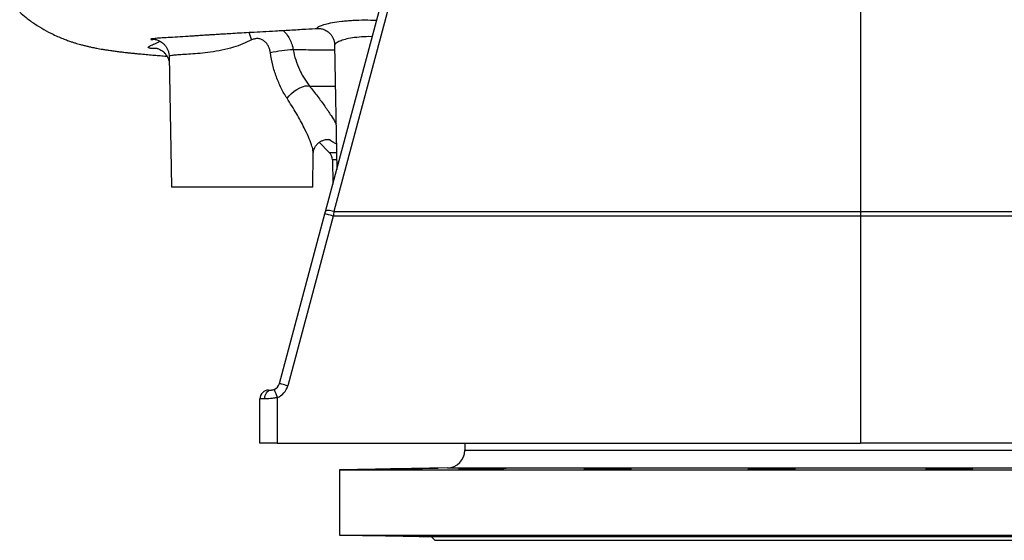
# Model space of a CAD drawing. Header units: millimetres. Extents: x 2741 to 5178, y 1263 to 6912.
# Tile 1 of 11: x 2844 to 3960, y 1263 to 1852. Entities that reach past the tile are written whole.
import ezdxf

# ---------------------------------------------------------------- set-up
doc = ezdxf.new("R2010")
doc.units = ezdxf.units.MM
doc.header["$LTSCALE"] = 2

msp = doc.modelspace()

# ---------------------------------------------------------------- linework, layer by layer
at = {"color": 7, "linetype": 'Continuous', "lineweight": 25}
for p, q in [((3190.8, 1635.2), (3403.9, 2430.6)), ((3796.6, 2145.7), (3796.6, 1635.3)), ((3182.6, 1842.6), (3182.5, 1842.6)), ((3201.1, 1823.8), (3203.6, 1682.8)), ((3201.3, 1823.8), (3201.3, 1823.8)), ((3013.7, 1811), (3016.3, 1662.7)), ((3183.8, 1713.5), (3195.1, 1702.1)), ((3176.3, 1662.7), (3176.9, 1701.2)), ((3176.9, 1701.2), (3176.9, 1701.2)), ((3198.6, 1693.9), (3199.1, 1666.1)), ((3176.3, 1662.7), (3016.3, 1662.7)), ((3138.6, 1440.3), (3190.1, 1632.6)), ((3199.6, 1630), (3148.1, 1437.7)), ((3796.6, 1630), (3199.6, 1630)), ((4393.5, 1630), (3796.6, 1630)), ((3796.6, 1630), (3796.6, 1372.7)), ((3126.4, 1432.9), (3129.1, 1432.9)), ((3116.6, 1372.7), (3116.6, 1422.9)), ((3122, 1422.9), (3116.6, 1422.9)), ((3136.2, 1424.4), (3136.2, 1372.7)), ((3136.2, 1372.7), (3116.6, 1372.7)), ((3136.2, 1372.7), (3796.6, 1372.7)), ((3348.6, 1372.7), (3348.6, 1364.8)), ((4456.9, 1372.7), (3796.6, 1372.7)), ((3328.9, 1344.8), (3206.6, 1342.7)), ((3206.6, 1342.7), (3206.6, 1268.7)), ((3206.6, 1342.7), (3796.6, 1342.7)), ((3796.6, 1342.7), (4386.6, 1342.7)), ((3206.6, 1268.7), (3310.4, 1266.9)), ((3206.6, 1268.7), (3796.6, 1268.7)), ((3310.4, 1266.9), (3314.6, 1262.7)), ((3310.4, 1266.9), (3796.6, 1266.9)), ((3314.6, 1262.7), (3796.6, 1262.7)), ((3796.6, 1268.7), (4386.6, 1268.7)), ((3796.6, 1266.9), (4282.7, 1266.9)), ((3796.6, 1262.7), (4278.6, 1262.7))]:
    msp.add_line(p, q, dxfattribs=at)
at = {"color": 8, "linetype": 'Continuous', "lineweight": 25}
for p, q in [((3172.7, 1777.2), (3201.9, 1777.2)), ((3195.1, 1702.1), (3203.2, 1702.1)), ((3198.6, 1693.9), (3203.4, 1693.9)), ((3348.6, 1364.8), (3796.6, 1364.8)), ((3796.6, 1364.8), (4244.6, 1364.8)), ((3328.9, 1344.8), (3796.6, 1344.8)), ((3796.6, 1344.8), (4264.2, 1344.8))]:
    msp.add_line(p, q, dxfattribs=at)
at = {"color": 7, "linetype": 'Continuous', "lineweight": 25, "flags": 128}
for points in [[(3413.3, 2430.7), (3408.3, 2412), (3388.3, 2337.3), (3308.2, 2038.3), (3200.3, 1635.3)], [(3147.2, 1763.4), (3149.5, 1766.2), (3152.3, 1768.9), (3155.3, 1771.3), (3158.5, 1773.5), (3161.7, 1775.2), (3164.9, 1776.5), (3167.8, 1777.3), (3170.4, 1777.5), (3172.7, 1777.2)], [(3199.6, 1630), (3197.7, 1630.5), (3195.9, 1631), (3194.3, 1631.4), (3192.9, 1631.8), (3191.7, 1632.1), (3190.8, 1632.4), (3190.3, 1632.5), (3190.1, 1632.6)], [(3200.3, 1635.3), (3198.5, 1635.7), (3196.8, 1636), (3195.2, 1636.2), (3193.8, 1636.2), (3192.6, 1636.1), (3191.7, 1636), (3191.1, 1635.6), (3190.8, 1635.2)], [(3200.3, 1635.3), (3230.8, 1635.3), (3390.8, 1635.3), (3550.8, 1635.3), (3796.6, 1635.3)], [(3796.6, 1635.3), (3836.6, 1635.3), (3996.5, 1635.3), (4156.5, 1635.3), (4392.8, 1635.3)], [(3148.1, 1437.7), (3146.2, 1438.2), (3144.4, 1438.7), (3142.8, 1439.2), (3141.4, 1439.6), (3140.2, 1439.9), (3139.3, 1440.1), (3138.8, 1440.3), (3138.6, 1440.3)], [(3122, 1422.9), (3122.1, 1424.9), (3122.5, 1426.7), (3123.2, 1428.4), (3124.1, 1429.9), (3125.1, 1431.2), (3126.4, 1432.1), (3127.7, 1432.7), (3129.1, 1432.9)]]:
    msp.add_lwpolyline(points, dxfattribs=at)
at = {"color": 8, "linetype": 'Continuous', "lineweight": 25}
msp.add_arc((3241.1, 1882.1), 143.9, 197.7836, 201.4523, dxfattribs=at)
at = {"color": 7, "linetype": 'Continuous', "lineweight": 25}
for centre, radius, start, end in [((3160.3, 1677.1), 141.4, 92.4553, 103.0335), ((3186.6, 1693.6), 12, 1, 45), ((3128.9, 1442.9), 10, 291.8507, 345.0022), ((3126.6, 1422.9), 10, 91, 180), ((3277.4, 1483.6), 153.1, 199.0573, 202.7759), ((3128.8, 1442.9), 20, 291.8507, 345.0022), ((3328.6, 1364.8), 20, 271, 0)]:
    msp.add_arc(centre, radius, start, end, dxfattribs=at)
for points, knots in [([(2844.5, 1861), (2846.9, 1858.9), (2852.5, 1853.9), (2861.8, 1847.4), (2872.1, 1841), (2881.2, 1836.3), (2888.8, 1832.8), (2894.8, 1830.4), (2899.6, 1828.6), (2903.7, 1827.2), (2907.2, 1826.1), (2910.4, 1825.1), (2913.7, 1824.2), (2917.5, 1823.2), (2921.5, 1822.3), (2925.3, 1821.4), (2928.3, 1820.8), (2930.8, 1820.3), (2933.6, 1819.7), (2936.9, 1819.2), (2940.7, 1818.5), (2944.9, 1817.9), (2949.8, 1817.2), (2954.9, 1816.5), (2959.9, 1815.9), (2964.7, 1815.3), (2969, 1814.8), (2973, 1814.4), (2977.3, 1814), (2982.9, 1813.5), (2989.4, 1812.9), (2996.7, 1812.2), (3003.6, 1811.7), (3008.4, 1811.3), (3011, 1811.1), (3011.2, 1811.1)], [0, 0, 0, 0, 0.02704, 0.063634, 0.100852, 0.139092, 0.164739, 0.188636, 0.210899, 0.229967, 0.247035, 0.26259, 0.281344, 0.304578, 0.330742, 0.356987, 0.377561, 0.396352, 0.415261, 0.442487, 0.472314, 0.507307, 0.547286, 0.590894, 0.63231, 0.670753, 0.702649, 0.732553, 0.76543, 0.801244, 0.856317, 0.906234, 0.951585, 0.996347, 1, 1, 1, 1]), ([(3035.3, 1833.8), (3036.5, 1833.9), (3039.1, 1834.1), (3042.9, 1834.3), (3046.6, 1834.6), (3049.6, 1834.8), (3052.3, 1835), (3055.4, 1835.2), (3059.4, 1835.4), (3064.4, 1835.7), (3070.5, 1836.1), (3077.7, 1836.6), (3086.2, 1837.1), (3096.1, 1837.6), (3107.3, 1838.3), (3120.1, 1839), (3134.6, 1839.8), (3150.8, 1840.7), (3166.9, 1841.7), (3177.9, 1842.3), (3182.6, 1842.5)], [0, 0, 0, 0, 0.033828, 0.073119, 0.105442, 0.130802, 0.150473, 0.174988, 0.206686, 0.24557, 0.291641, 0.344909, 0.405384, 0.473086, 0.548039, 0.630275, 0.719835, 0.816762, 0.921105, 1, 1, 1, 1]), ([(3182.5, 1842.5), (3182.6, 1842.5), (3182.9, 1842.6), (3183.7, 1842.6), (3185.2, 1842.4), (3187, 1842.1), (3189.1, 1841.4), (3191.4, 1840.3), (3193.8, 1838.7), (3196.1, 1836.6), (3198, 1834), (3199.7, 1831), (3200.7, 1827.7), (3201.2, 1825.2), (3201.1, 1823.9), (3201.1, 1823.8)], [0, 0, 0, 0, 0.045002, 0.127821, 0.206777, 0.28615, 0.361848, 0.441914, 0.526549, 0.614405, 0.704049, 0.794594, 0.893462, 0.987078, 1, 1, 1, 1]), ([(2993.1, 1829.8), (2993.1, 1829.8), (2992.9, 1829.8), (2993.4, 1829.9), (2994.2, 1830), (2995, 1830.1), (2995.6, 1830.2), (2995.8, 1830.2)], [0, 0, 0, 0, 0.024437, 0.343712, 0.64015, 0.909179, 1, 1, 1, 1]), ([(2995.7, 1830.3), (2995.7, 1830.3), (2995.8, 1830.3), (2996.3, 1830.3), (2997.1, 1830.2), (2998.3, 1830), (2999.9, 1829.6), (3001.8, 1828.9), (3004, 1827.7), (3006.3, 1826.1), (3008.6, 1824.1), (3010.5, 1821.5), (3012.1, 1818.6), (3013.2, 1815.5), (3013.7, 1812.9), (3013.6, 1811.4), (3013.6, 1811)], [0, 0, 0, 0, 0.088243, 0.16773, 0.233584, 0.292583, 0.350171, 0.410455, 0.478307, 0.553492, 0.633155, 0.715631, 0.799865, 0.88509, 0.970798, 1, 1, 1, 1]), ([(3012.5, 1832.5), (3015.9, 1832.7), (3022.6, 1833), (3031.2, 1833.5), (3035.3, 1833.8)], [0, 0, 0, 0, 0.513315, 1, 1, 1, 1]), ([(3128.4, 1814.8), (3128.2, 1816.1), (3128, 1817.4), (3127.2, 1819.9), (3126.8, 1821), (3125.6, 1823.3), (3124.9, 1824.4), (3123.8, 1825.9), (3123.4, 1826.4), (3122.5, 1827.3), (3122, 1827.7), (3120.5, 1828.9), (3119.4, 1829.5), (3117.7, 1830.2), (3117.1, 1830.4), (3115.9, 1830.8), (3115.2, 1830.9), (3114, 1831), (3113.3, 1831), (3112, 1830.9), (3111.4, 1830.9), (3110.2, 1830.6), (3109.5, 1830.4), (3108.3, 1830), (3107.7, 1829.8), (3107.1, 1829.5)], [0, 0, 0, 0, 0.125, 0.125, 0.25, 0.25, 0.375, 0.375, 0.4375, 0.4375, 0.5, 0.5, 0.625, 0.625, 0.6875, 0.6875, 0.75, 0.75, 0.8125, 0.8125, 0.875, 0.875, 0.9375, 0.9375, 1, 1, 1, 1]), ([(2998.3, 1820.2), (2998.3, 1820.2), (2998.3, 1820.2), (2998.7, 1820.2), (2999.5, 1820), (3000.8, 1819.7), (3002.4, 1819.1), (3004.4, 1818.1), (3006.6, 1816.6), (3008.7, 1814.6), (3010.7, 1812.1), (3012.3, 1809.3), (3013.4, 1806.3), (3013.7, 1804.3), (3013.8, 1803.3)], [0, 0, 0, 0, 0.05343, 0.144197, 0.223834, 0.298352, 0.372408, 0.450338, 0.535425, 0.62681, 0.7219, 0.818925, 0.91689, 1, 1, 1, 1]), ([(3154.3, 1818.3), (3154.9, 1814.4), (3155.9, 1810.6), (3158.2, 1803.2), (3159.6, 1799.6), (3162, 1794.3), (3162.9, 1792.6), (3164.7, 1789.2), (3165.6, 1787.6), (3168.5, 1782.9), (3170.5, 1780), (3172.7, 1777.2)], [0, 0, 0, 0, 0.25, 0.25, 0.5, 0.5, 0.625, 0.625, 0.75, 0.75, 1, 1, 1, 1]), ([(3147.2, 1763.4), (3144.8, 1767.1), (3142.6, 1770.9), (3139.6, 1777), (3138.7, 1779.1), (3136.9, 1783.3), (3136, 1785.5), (3133.6, 1792), (3132.2, 1796.5), (3130, 1805.5), (3129.1, 1810.1), (3128.4, 1814.8)], [0, 0, 0, 0, 0.25, 0.25, 0.375, 0.375, 0.5, 0.5, 0.75, 0.75, 1, 1, 1, 1]), ([(3176.9, 1701.1), (3176.9, 1701.5), (3177, 1702.4), (3177.3, 1704.3), (3178.1, 1706.6), (3179.5, 1709.1), (3181.5, 1711.7), (3184.1, 1713.9), (3186.9, 1715.4), (3189.7, 1716.4), (3192.1, 1716.8), (3194.1, 1716.8), (3195.6, 1716.6), (3196.4, 1716.4), (3196.7, 1716.3), (3196.6, 1716.4), (3196.6, 1716.4)], [0, 0, 0, 0, 0.0686187, 0.1403981, 0.2154333, 0.2942754, 0.384768, 0.4741416, 0.55962, 0.6403503, 0.7162816, 0.7876391, 0.8553859, 0.9190733, 0.9854472, 1, 1, 1, 1]), ([(3129.1, 1432.9), (3129.3, 1432.9), (3129.5, 1432.9), (3130, 1433), (3130.2, 1433), (3130.7, 1433.1), (3130.8, 1433.1), (3131.1, 1433.2), (3131.3, 1433.2), (3131.9, 1433.3), (3132.3, 1433.5), (3132.7, 1433.6)], [0, 0, 0, 0, 0.25, 0.25, 0.5, 0.5, 0.625, 0.625, 0.75, 0.75, 1, 1, 1, 1]), ([(3136.2, 1424.4), (3134.9, 1424.1), (3133.6, 1423.9), (3131.7, 1423.6), (3131, 1423.5), (3129.8, 1423.4), (3129.1, 1423.3), (3127.3, 1423.1), (3126.1, 1423.1), (3124.5, 1423), (3124, 1423), (3123, 1422.9), (3122.5, 1422.9), (3122, 1422.9)], [0, 0, 0, 0, 0.25, 0.25, 0.375, 0.375, 0.5, 0.5, 0.75, 0.75, 0.875, 0.875, 1, 1, 1, 1]), ([(3266.5, 1343.6), (3265.8, 1343.6), (3265.3, 1343.6), (3264.8, 1343.6), (3264.7, 1343.6), (3264.5, 1343.6), (3264.5, 1343.5), (3264.5, 1343.5), (3264.6, 1343.5), (3265.1, 1343.5), (3265.4, 1343.5), (3265.9, 1343.5), (3266.2, 1343.5), (3267.2, 1343.6), (3268, 1343.6), (3269.5, 1343.6), (3270, 1343.6), (3271.1, 1343.6), (3272.3, 1343.6), (3273.6, 1343.6), (3275, 1343.6), (3275.7, 1343.7), (3277.9, 1343.7), (3279.5, 1343.7), (3281.9, 1343.8), (3282.8, 1343.8), (3284.5, 1343.8), (3285.3, 1343.8), (3287.9, 1343.8), (3289.7, 1343.9), (3292.3, 1343.9), (3293.2, 1343.9), (3295, 1344), (3295.9, 1344), (3298.4, 1344), (3300.1, 1344.1), (3303.4, 1344.1), (3305, 1344.1), (3307.2, 1344.2), (3307.9, 1344.2), (3309.2, 1344.2), (3309.9, 1344.2), (3311.8, 1344.3), (3312.9, 1344.3), (3314.4, 1344.3), (3314.8, 1344.4), (3315.7, 1344.4), (3316.1, 1344.4), (3317.1, 1344.4), (3317.6, 1344.4), (3318.1, 1344.4), (3318.2, 1344.5), (3318.4, 1344.5), (3318.5, 1344.5), (3318.4, 1344.5), (3318.2, 1344.5), (3318.1, 1344.5), (3317.6, 1344.5), (3317.1, 1344.5), (3316.1, 1344.5), (3315.7, 1344.5), (3314.9, 1344.5), (3314.4, 1344.4), (3312.9, 1344.4), (3311.8, 1344.4), (3309.9, 1344.4), (3309.3, 1344.4), (3307.9, 1344.4), (3307.2, 1344.3), (3305, 1344.3), (3303.5, 1344.3), (3301, 1344.2), (3300.2, 1344.2), (3298.5, 1344.2), (3297.6, 1344.2), (3295.9, 1344.2), (3295, 1344.1), (3293.3, 1344.1), (3292.4, 1344.1), (3289.7, 1344.1), (3288, 1344), (3284.5, 1344), (3282.8, 1343.9), (3279.5, 1343.9), (3278, 1343.8), (3275.7, 1343.8), (3275, 1343.8), (3273.7, 1343.8), (3272.4, 1343.7), (3271.2, 1343.7), (3270, 1343.7), (3269.5, 1343.7), (3268, 1343.6), (3267.2, 1343.6), (3266.5, 1343.6)], [0, 0, 0, 0, 0.03125, 0.03125, 0.046875, 0.046875, 0.0625, 0.0625, 0.09375, 0.09375, 0.109375, 0.109375, 0.125, 0.125, 0.15625, 0.15625, 0.171875, 0.171875, 0.1875, 0.203125, 0.203125, 0.21875, 0.21875, 0.25, 0.25, 0.265625, 0.265625, 0.28125, 0.28125, 0.3125, 0.3125, 0.328125, 0.328125, 0.34375, 0.34375, 0.375, 0.375, 0.40625, 0.40625, 0.421875, 0.421875, 0.4375, 0.4375, 0.46875, 0.46875, 0.484375, 0.484375, 0.5, 0.5, 0.53125, 0.53125, 0.546875, 0.546875, 0.5625, 0.578125, 0.578125, 0.59375, 0.59375, 0.625, 0.625, 0.640625, 0.640625, 0.65625, 0.65625, 0.6875, 0.6875, 0.703125, 0.703125, 0.71875, 0.71875, 0.75, 0.75, 0.765625, 0.765625, 0.78125, 0.78125, 0.796875, 0.796875, 0.8125, 0.8125, 0.84375, 0.84375, 0.875, 0.875, 0.90625, 0.90625, 0.921875, 0.921875, 0.9375, 0.953125, 0.953125, 0.96875, 0.96875, 1, 1, 1, 1]), ([(3341.4, 1343.6), (3341.4, 1343.6), (3341.6, 1343.6), (3342.8, 1343.5), (3344.6, 1343.5), (3347.2, 1343.5), (3350.3, 1343.5), (3354, 1343.6), (3358, 1343.6), (3362.4, 1343.7), (3366.9, 1343.7), (3371.5, 1343.8), (3376, 1343.9), (3380.2, 1343.9), (3384.2, 1344), (3387.6, 1344.1), (3390.6, 1344.2), (3392.9, 1344.2), (3394.4, 1344.3), (3395.3, 1344.4), (3395.3, 1344.4), (3395.3, 1344.4)], [0, 0, 0, 0, 0.053684, 0.107368, 0.161051, 0.214735, 0.268417, 0.322098, 0.375781, 0.429463, 0.483151, 0.536839, 0.590534, 0.644229, 0.69793, 0.751632, 0.805337, 0.859042, 0.912744, 0.966446, 1, 1, 1, 1]), ([(3483.5, 1343.7), (3483.5, 1343.7), (3483.3, 1343.7), (3483.8, 1343.7), (3484.9, 1343.6), (3485.5, 1343.6)], [0, 0, 0, 0, 0.033824, 0.463692, 1, 1, 1, 1]), ([(3485.5, 1343.6), (3486.1, 1343.6), (3486.9, 1343.6), (3488.2, 1343.6), (3488.6, 1343.6), (3489.6, 1343.6), (3490.2, 1343.6), (3491.8, 1343.5), (3493, 1343.5), (3494.9, 1343.5), (3495.6, 1343.5), (3497, 1343.5), (3497.7, 1343.5), (3499.9, 1343.5), (3501.4, 1343.5), (3503.7, 1343.6), (3504.5, 1343.6), (3506.1, 1343.6), (3506.9, 1343.6), (3509.3, 1343.6), (3510.9, 1343.6), (3514.1, 1343.6), (3515.7, 1343.7), (3518.8, 1343.7), (3520.3, 1343.7), (3522.5, 1343.8), (3523.3, 1343.8), (3524.7, 1343.8), (3525.3, 1343.8), (3527.3, 1343.9), (3528.5, 1343.9), (3530.2, 1343.9), (3530.8, 1343.9), (3531.8, 1344), (3532.3, 1344), (3533.7, 1344), (3534.4, 1344), (3535.4, 1344.1), (3535.7, 1344.1), (3536.3, 1344.1), (3536.5, 1344.1), (3537, 1344.2), (3537.3, 1344.2), (3537.4, 1344.2), (3537.5, 1344.3), (3537.4, 1344.3), (3537.3, 1344.3), (3537, 1344.3), (3536.7, 1344.3), (3536.5, 1344.4), (3535.8, 1344.4), (3535.2, 1344.4), (3534.1, 1344.4), (3533.7, 1344.4), (3532.8, 1344.4), (3532.3, 1344.4), (3530.8, 1344.5), (3529.7, 1344.5), (3528, 1344.5), (3527.3, 1344.5), (3526, 1344.5), (3525.4, 1344.5), (3523.3, 1344.5), (3521.9, 1344.5), (3519.6, 1344.5), (3518.9, 1344.5), (3517.3, 1344.5), (3516.5, 1344.4), (3514.1, 1344.4), (3512.6, 1344.4), (3509.3, 1344.4), (3507.7, 1344.4), (3504.5, 1344.3), (3503, 1344.3), (3500.7, 1344.3), (3499.9, 1344.3), (3498.4, 1344.2), (3497.7, 1344.2), (3495.6, 1344.2), (3494.3, 1344.2), (3492.5, 1344.1), (3491.9, 1344.1), (3490.7, 1344.1), (3490.2, 1344.1), (3488.6, 1344), (3487.7, 1344), (3486.5, 1343.9), (3486.2, 1343.9), (3485.5, 1343.9), (3485.2, 1343.9), (3484.4, 1343.9), (3484, 1343.8), (3483.8, 1343.8)], [0, 0, 0, 0, 0.03125, 0.03125, 0.046875, 0.046875, 0.0625, 0.0625, 0.09375, 0.09375, 0.109375, 0.109375, 0.125, 0.125, 0.15625, 0.15625, 0.171875, 0.171875, 0.1875, 0.1875, 0.21875, 0.21875, 0.25, 0.25, 0.28125, 0.28125, 0.296875, 0.296875, 0.3125, 0.3125, 0.34375, 0.34375, 0.359375, 0.359375, 0.375, 0.375, 0.40625, 0.40625, 0.421875, 0.421875, 0.4375, 0.4375, 0.46875, 0.46875, 0.484375, 0.484375, 0.5, 0.515625, 0.515625, 0.53125, 0.53125, 0.5625, 0.5625, 0.578125, 0.578125, 0.59375, 0.59375, 0.625, 0.625, 0.640625, 0.640625, 0.65625, 0.65625, 0.6875, 0.6875, 0.703125, 0.703125, 0.71875, 0.71875, 0.75, 0.75, 0.78125, 0.78125, 0.8125, 0.8125, 0.828125, 0.828125, 0.84375, 0.84375, 0.875, 0.875, 0.890625, 0.890625, 0.90625, 0.90625, 0.9375, 0.9375, 0.953125, 0.953125, 0.96875, 0.96875, 1, 1, 1, 1]), ([(3669.2, 1343.9), (3669.2, 1343.9), (3669.1, 1343.9), (3669.7, 1343.8), (3671.2, 1343.7), (3673.5, 1343.7), (3675.7, 1343.6), (3677, 1343.6)], [0, 0, 0, 0, 0.087321, 0.302196, 0.517063, 0.731929, 1, 1, 1, 1]), ([(3677, 1343.6), (3678.1, 1343.6), (3679.2, 1343.6), (3681.7, 1343.6), (3683, 1343.6), (3685.8, 1343.5), (3687.2, 1343.5), (3690.1, 1343.5), (3691.6, 1343.5), (3694.6, 1343.5), (3696.1, 1343.5), (3699.2, 1343.6), (3700.7, 1343.6), (3703.6, 1343.6), (3705.1, 1343.6), (3707.9, 1343.6), (3709.2, 1343.6), (3711.8, 1343.7), (3713, 1343.7), (3715.3, 1343.7), (3716.3, 1343.8), (3718.2, 1343.8), (3719, 1343.8), (3720.5, 1343.9), (3721.1, 1343.9), (3722.1, 1344), (3722.5, 1344), (3723, 1344), (3723.1, 1344.1), (3723.1, 1344.1), (3722.9, 1344.1), (3722.4, 1344.2), (3722, 1344.2), (3721, 1344.3), (3719.7, 1344.3), (3718, 1344.3), (3716.1, 1344.4), (3715.1, 1344.4), (3712.8, 1344.4), (3711.6, 1344.4), (3709, 1344.5), (3707.6, 1344.5), (3704.8, 1344.5), (3703.4, 1344.5), (3700.4, 1344.5), (3698.9, 1344.5), (3695.9, 1344.5), (3694.3, 1344.5), (3691.3, 1344.4), (3689.8, 1344.4), (3686.9, 1344.4), (3685.5, 1344.4), (3682.8, 1344.4), (3681.5, 1344.3), (3679, 1344.3), (3677.9, 1344.3), (3675.7, 1344.2), (3674.8, 1344.2), (3673, 1344.2), (3672.3, 1344.1), (3671, 1344.1), (3669.9, 1344), (3669.4, 1344), (3669.2, 1344)], [0, 0, 0, 0, 0.03125, 0.03125, 0.0625, 0.0625, 0.09375, 0.09375, 0.125, 0.125, 0.15625, 0.15625, 0.1875, 0.1875, 0.21875, 0.21875, 0.25, 0.25, 0.28125, 0.28125, 0.3125, 0.3125, 0.34375, 0.34375, 0.375, 0.375, 0.40625, 0.40625, 0.4375, 0.4375, 0.46875, 0.46875, 0.5, 0.5, 0.53125, 0.5625, 0.5625, 0.59375, 0.59375, 0.625, 0.625, 0.65625, 0.65625, 0.6875, 0.6875, 0.71875, 0.71875, 0.75, 0.75, 0.78125, 0.78125, 0.8125, 0.8125, 0.84375, 0.84375, 0.875, 0.875, 0.90625, 0.90625, 0.9375, 0.9375, 0.96875, 1, 1, 1, 1]), ([(3924, 1343.9), (3923.9, 1344), (3923.6, 1344), (3923, 1344), (3922.7, 1344.1), (3922.2, 1344.1), (3921.8, 1344.1), (3920.7, 1344.1), (3919.9, 1344.2), (3918.4, 1344.2), (3917.8, 1344.2), (3916.7, 1344.2), (3916.1, 1344.3), (3914.2, 1344.3), (3912.9, 1344.3), (3910.7, 1344.4), (3909.9, 1344.4), (3908.4, 1344.4), (3907.6, 1344.4), (3905.2, 1344.4), (3903.6, 1344.4), (3901.1, 1344.4), (3900.2, 1344.5), (3898.5, 1344.5), (3896.8, 1344.5), (3895.1, 1344.5), (3893.4, 1344.5), (3892.6, 1344.5), (3890, 1344.5), (3888.4, 1344.5), (3886, 1344.5), (3885.3, 1344.5), (3883.8, 1344.5), (3883, 1344.4), (3880.9, 1344.4), (3879.5, 1344.4), (3877.7, 1344.4), (3877.1, 1344.4), (3876, 1344.4), (3875.4, 1344.4), (3874, 1344.3), (3873.1, 1344.3), (3872.1, 1344.3), (3871.8, 1344.2), (3871.2, 1344.2), (3871, 1344.2), (3870.4, 1344.2), (3870.1, 1344.1), (3870.1, 1344.1)], [0, 0, 0, 0, 0.0625, 0.0625, 0.09375, 0.09375, 0.125, 0.125, 0.1875, 0.1875, 0.21875, 0.21875, 0.25, 0.25, 0.3125, 0.3125, 0.34375, 0.34375, 0.375, 0.375, 0.4375, 0.4375, 0.46875, 0.46875, 0.5, 0.53125, 0.53125, 0.5625, 0.5625, 0.625, 0.625, 0.65625, 0.65625, 0.6875, 0.6875, 0.75, 0.75, 0.78125, 0.78125, 0.8125, 0.8125, 0.875, 0.875, 0.90625, 0.90625, 0.9375, 0.9375, 1, 1, 1, 1]), ([(3870.1, 1344.1), (3870.1, 1344.1), (3870.1, 1344), (3871.1, 1344), (3872.7, 1343.9), (3875.1, 1343.8), (3878.1, 1343.7), (3881.9, 1343.7), (3885, 1343.6), (3886.7, 1343.6)], [0, 0, 0, 0, 0.105192, 0.248411, 0.39164, 0.534868, 0.678091, 0.821313, 1, 1, 1, 1]), ([(3886.7, 1343.6), (3888.1, 1343.6), (3891, 1343.6), (3895.5, 1343.5), (3900.1, 1343.5), (3904.6, 1343.5), (3908.8, 1343.5), (3912.8, 1343.6), (3916.3, 1343.6), (3919.2, 1343.7), (3921.5, 1343.7), (3923.1, 1343.8), (3924, 1343.8), (3923.9, 1343.9), (3923.9, 1343.9)], [0, 0, 0, 0, 0.085895, 0.17179, 0.257686, 0.343581, 0.429472, 0.515364, 0.601257, 0.68715, 0.773052, 0.858953, 0.944866, 1, 1, 1, 1]), ([(3266.5, 1267.8), (3265.8, 1267.8), (3265.3, 1267.8), (3264.8, 1267.8), (3264.7, 1267.8), (3264.5, 1267.8), (3264.5, 1267.8), (3264.5, 1267.9), (3264.6, 1267.9), (3265.1, 1267.9), (3265.4, 1267.9), (3265.9, 1267.9), (3266.2, 1267.9), (3267.2, 1267.8), (3268, 1267.8), (3269.5, 1267.8), (3270, 1267.8), (3271.1, 1267.8), (3272.3, 1267.8), (3273.6, 1267.8), (3275, 1267.7), (3275.7, 1267.7), (3277.9, 1267.7), (3279.5, 1267.7), (3281.9, 1267.6), (3282.8, 1267.6), (3284.5, 1267.6), (3285.3, 1267.6), (3287.9, 1267.6), (3289.7, 1267.5), (3292.3, 1267.5), (3293.2, 1267.5), (3295, 1267.4), (3295.9, 1267.4), (3298.4, 1267.4), (3300.1, 1267.3), (3303.4, 1267.3), (3305, 1267.2), (3307.2, 1267.2), (3307.9, 1267.2), (3309.3, 1267.2), (3309.9, 1267.1), (3311.8, 1267.1), (3312.9, 1267.1), (3314.4, 1267.1), (3314.8, 1267), (3315.7, 1267), (3316.1, 1267), (3317.1, 1267), (3317.6, 1267), (3318.1, 1267), (3318.2, 1266.9), (3318.4, 1266.9), (3318.5, 1266.9), (3318.4, 1266.9), (3318.2, 1266.9), (3318.1, 1266.9), (3317.6, 1266.9), (3317.1, 1266.9), (3316.1, 1266.9), (3315.7, 1266.9), (3314.9, 1266.9), (3314.4, 1267), (3312.9, 1267), (3311.8, 1267), (3309.9, 1267), (3309.3, 1267), (3307.9, 1267), (3307.2, 1267.1), (3305, 1267.1), (3303.5, 1267.1), (3301, 1267.1), (3300.1, 1267.2), (3298.5, 1267.2), (3297.6, 1267.2), (3295.9, 1267.2), (3295, 1267.2), (3293.3, 1267.3), (3292.4, 1267.3), (3289.7, 1267.3), (3287.9, 1267.4), (3284.5, 1267.4), (3282.8, 1267.5), (3279.5, 1267.5), (3278, 1267.6), (3275.7, 1267.6), (3275, 1267.6), (3273.7, 1267.6), (3272.4, 1267.7), (3271.2, 1267.7), (3270, 1267.7), (3269.5, 1267.7), (3268, 1267.7), (3267.2, 1267.8), (3266.5, 1267.8)], [0, 0, 0, 0, 0.03125, 0.03125, 0.046875, 0.046875, 0.0625, 0.0625, 0.09375, 0.09375, 0.109375, 0.109375, 0.125, 0.125, 0.15625, 0.15625, 0.171875, 0.171875, 0.1875, 0.203125, 0.203125, 0.21875, 0.21875, 0.25, 0.25, 0.265625, 0.265625, 0.28125, 0.28125, 0.3125, 0.3125, 0.328125, 0.328125, 0.34375, 0.34375, 0.375, 0.375, 0.40625, 0.40625, 0.421875, 0.421875, 0.4375, 0.4375, 0.46875, 0.46875, 0.484375, 0.484375, 0.5, 0.5, 0.53125, 0.53125, 0.546875, 0.546875, 0.5625, 0.578125, 0.578125, 0.59375, 0.59375, 0.625, 0.625, 0.640625, 0.640625, 0.65625, 0.65625, 0.6875, 0.6875, 0.703125, 0.703125, 0.71875, 0.71875, 0.75, 0.75, 0.765625, 0.765625, 0.78125, 0.78125, 0.796875, 0.796875, 0.8125, 0.8125, 0.84375, 0.84375, 0.875, 0.875, 0.90625, 0.90625, 0.921875, 0.921875, 0.9375, 0.953125, 0.953125, 0.96875, 0.96875, 1, 1, 1, 1]), ([(3341.4, 1267.8), (3341.4, 1267.8), (3341.5, 1267.8), (3342, 1267.8), (3342.3, 1267.8), (3342.8, 1267.8), (3343.1, 1267.8), (3344.1, 1267.9), (3344.9, 1267.9), (3346.4, 1267.9), (3346.9, 1267.9), (3348, 1267.9), (3348.6, 1267.9), (3350.5, 1267.8), (3351.9, 1267.8), (3354.1, 1267.8), (3354.8, 1267.8), (3356.4, 1267.8), (3358, 1267.8), (3359.7, 1267.8), (3361.3, 1267.7), (3362.2, 1267.7), (3364.8, 1267.7), (3366.6, 1267.7), (3369.2, 1267.6), (3370.1, 1267.6), (3371.9, 1267.6), (3372.8, 1267.6), (3375.4, 1267.6), (3377, 1267.5), (3379.5, 1267.5), (3380.3, 1267.5), (3381.9, 1267.4), (3382.6, 1267.4), (3384.8, 1267.4), (3386.2, 1267.3), (3388.7, 1267.3), (3389.8, 1267.2), (3391.3, 1267.2), (3391.7, 1267.2), (3392.6, 1267.2), (3393, 1267.1), (3394, 1267.1), (3394.5, 1267.1), (3395, 1267.1), (3395.1, 1267), (3395.3, 1267), (3395.4, 1267), (3395.4, 1267), (3395.2, 1267), (3394.7, 1267), (3394.4, 1266.9), (3393.9, 1266.9), (3393.3, 1266.9), (3392.6, 1266.9), (3391.8, 1266.9), (3391.3, 1266.9), (3389.8, 1266.9), (3388.7, 1266.9), (3386.8, 1266.9), (3386.2, 1266.9), (3384.8, 1266.9), (3384.1, 1267), (3381.9, 1267), (3380.3, 1267), (3377.9, 1267), (3377.1, 1267), (3375.4, 1267), (3374.5, 1267.1), (3371.9, 1267.1), (3370.2, 1267.1), (3367.5, 1267.1), (3366.6, 1267.2), (3364.8, 1267.2), (3364, 1267.2), (3362.2, 1267.2), (3361.4, 1267.2), (3359.7, 1267.3), (3358.9, 1267.3), (3356.4, 1267.3), (3354.8, 1267.4), (3351.9, 1267.4), (3350.5, 1267.5), (3348, 1267.5), (3346.9, 1267.6), (3345.4, 1267.6), (3345, 1267.6), (3344.1, 1267.6), (3343.4, 1267.7), (3342.8, 1267.7), (3342.3, 1267.7), (3342, 1267.7), (3341.5, 1267.7), (3341.4, 1267.8), (3341.4, 1267.8)], [0, 0, 0, 0, 0.03125, 0.03125, 0.046875, 0.046875, 0.0625, 0.0625, 0.09375, 0.09375, 0.109375, 0.109375, 0.125, 0.125, 0.15625, 0.15625, 0.171875, 0.171875, 0.1875, 0.203125, 0.203125, 0.21875, 0.21875, 0.25, 0.25, 0.265625, 0.265625, 0.28125, 0.28125, 0.3125, 0.3125, 0.328125, 0.328125, 0.34375, 0.34375, 0.375, 0.375, 0.40625, 0.40625, 0.421875, 0.421875, 0.4375, 0.4375, 0.46875, 0.46875, 0.484375, 0.484375, 0.5, 0.5, 0.53125, 0.53125, 0.546875, 0.546875, 0.5625, 0.578125, 0.578125, 0.59375, 0.59375, 0.625, 0.625, 0.640625, 0.640625, 0.65625, 0.65625, 0.6875, 0.6875, 0.703125, 0.703125, 0.71875, 0.71875, 0.75, 0.75, 0.765625, 0.765625, 0.78125, 0.78125, 0.796875, 0.796875, 0.8125, 0.8125, 0.84375, 0.84375, 0.875, 0.875, 0.90625, 0.90625, 0.921875, 0.921875, 0.9375, 0.953125, 0.953125, 0.96875, 0.96875, 1, 1, 1, 1]), ([(3485.5, 1267.8), (3486.2, 1267.8), (3487, 1267.8), (3488.5, 1267.8), (3489, 1267.8), (3490.1, 1267.8), (3490.7, 1267.8), (3492.6, 1267.9), (3494, 1267.9), (3496.2, 1267.9), (3496.9, 1267.9), (3498.5, 1267.9), (3499.3, 1267.9), (3501.7, 1267.8), (3503.4, 1267.8), (3506, 1267.8), (3506.9, 1267.8), (3508.7, 1267.8), (3510.4, 1267.8), (3512.2, 1267.8), (3514, 1267.7), (3514.8, 1267.7), (3517.4, 1267.7), (3519.1, 1267.7), (3521.6, 1267.6), (3522.4, 1267.6), (3523.9, 1267.6), (3524.7, 1267.6), (3526.9, 1267.6), (3528.3, 1267.5), (3530.1, 1267.5), (3530.7, 1267.5), (3531.9, 1267.4), (3532.4, 1267.4), (3533.9, 1267.4), (3534.7, 1267.3), (3536.1, 1267.3), (3536.6, 1267.2), (3537.1, 1267.2), (3537.2, 1267.2), (3537.4, 1267.2), (3537.4, 1267.1), (3537.4, 1267.1), (3537.3, 1267.1), (3536.8, 1267.1), (3536.5, 1267), (3536, 1267), (3535.7, 1267), (3534.7, 1267), (3533.9, 1267), (3532.4, 1267), (3531.9, 1266.9), (3530.8, 1266.9), (3529.6, 1266.9), (3528.3, 1266.9), (3526.9, 1266.9), (3526.2, 1266.9), (3524, 1266.9), (3522.4, 1266.9), (3520, 1266.9), (3519.1, 1266.9), (3517.4, 1266.9), (3516.6, 1267), (3514, 1267), (3512.2, 1267), (3509.6, 1267), (3508.7, 1267), (3506.9, 1267), (3506.1, 1267.1), (3503.5, 1267.1), (3501.8, 1267.1), (3499.3, 1267.1), (3498.5, 1267.2), (3496.9, 1267.2), (3495.4, 1267.2), (3494, 1267.2), (3492.7, 1267.3), (3492, 1267.3), (3490.1, 1267.3), (3489, 1267.4), (3487, 1267.4), (3486.2, 1267.5), (3484.8, 1267.5), (3484.3, 1267.6), (3483.8, 1267.6), (3483.7, 1267.6), (3483.5, 1267.6), (3483.4, 1267.6), (3483.4, 1267.7), (3483.5, 1267.7), (3483.7, 1267.7), (3483.8, 1267.7), (3484.3, 1267.7), (3484.8, 1267.8), (3485.5, 1267.8)], [0, 0, 0, 0, 0.03125, 0.03125, 0.046875, 0.046875, 0.0625, 0.0625, 0.09375, 0.09375, 0.109375, 0.109375, 0.125, 0.125, 0.15625, 0.15625, 0.171875, 0.171875, 0.1875, 0.203125, 0.203125, 0.21875, 0.21875, 0.25, 0.25, 0.265625, 0.265625, 0.28125, 0.28125, 0.3125, 0.3125, 0.328125, 0.328125, 0.34375, 0.34375, 0.375, 0.375, 0.40625, 0.40625, 0.421875, 0.421875, 0.4375, 0.4375, 0.46875, 0.46875, 0.484375, 0.484375, 0.5, 0.5, 0.53125, 0.53125, 0.546875, 0.546875, 0.5625, 0.578125, 0.578125, 0.59375, 0.59375, 0.625, 0.625, 0.640625, 0.640625, 0.65625, 0.65625, 0.6875, 0.6875, 0.703125, 0.703125, 0.71875, 0.71875, 0.75, 0.75, 0.765625, 0.765625, 0.78125, 0.796875, 0.796875, 0.8125, 0.8125, 0.84375, 0.84375, 0.875, 0.875, 0.90625, 0.90625, 0.921875, 0.921875, 0.9375, 0.9375, 0.953125, 0.953125, 0.96875, 0.96875, 1, 1, 1, 1]), ([(3677, 1267.8), (3678.3, 1267.8), (3679.6, 1267.8), (3681.8, 1267.8), (3682.6, 1267.8), (3684.1, 1267.8), (3684.9, 1267.8), (3687.4, 1267.9), (3689.1, 1267.9), (3691.7, 1267.9), (3692.6, 1267.9), (3694.3, 1267.9), (3695.2, 1267.9), (3697.9, 1267.8), (3699.6, 1267.8), (3702.2, 1267.8), (3703.1, 1267.8), (3704.8, 1267.8), (3706.4, 1267.8), (3708, 1267.8), (3709.6, 1267.7), (3710.3, 1267.7), (3712.6, 1267.7), (3713.9, 1267.7), (3715.8, 1267.6), (3716.4, 1267.6), (3717.5, 1267.6), (3718, 1267.6), (3719.5, 1267.6), (3720.3, 1267.5), (3721.4, 1267.5), (3721.7, 1267.5), (3722.2, 1267.4), (3722.4, 1267.4), (3722.9, 1267.4), (3723.1, 1267.3), (3723.1, 1267.3), (3722.9, 1267.2), (3722.4, 1267.2), (3722.2, 1267.2), (3721.7, 1267.2), (3721.4, 1267.1), (3720.4, 1267.1), (3719.5, 1267.1), (3718.1, 1267.1), (3717.5, 1267), (3716.4, 1267), (3715.8, 1267), (3713.9, 1267), (3712.6, 1267), (3710.4, 1267), (3709.6, 1266.9), (3708, 1266.9), (3706.5, 1266.9), (3704.8, 1266.9), (3703.1, 1266.9), (3702.2, 1266.9), (3699.6, 1266.9), (3697.9, 1266.9), (3695.2, 1266.9), (3694.3, 1266.9), (3692.6, 1266.9), (3691.7, 1267), (3689.1, 1267), (3687.4, 1267), (3685, 1267), (3684.2, 1267), (3682.6, 1267), (3681.8, 1267.1), (3679.6, 1267.1), (3678.3, 1267.1), (3676.4, 1267.1), (3675.8, 1267.2), (3674.7, 1267.2), (3673.6, 1267.2), (3672.7, 1267.2), (3671.9, 1267.3), (3671.5, 1267.3), (3670.5, 1267.3), (3670, 1267.4), (3669.3, 1267.4), (3669.1, 1267.5), (3669.1, 1267.5), (3669.3, 1267.6), (3669.8, 1267.6), (3670, 1267.6), (3670.5, 1267.6), (3671.1, 1267.7), (3671.8, 1267.7), (3672.7, 1267.7), (3673.1, 1267.7), (3674.6, 1267.7), (3675.7, 1267.8), (3677, 1267.8)], [0, 0, 0, 0, 0.03125, 0.03125, 0.046875, 0.046875, 0.0625, 0.0625, 0.09375, 0.09375, 0.109375, 0.109375, 0.125, 0.125, 0.15625, 0.15625, 0.171875, 0.171875, 0.1875, 0.203125, 0.203125, 0.21875, 0.21875, 0.25, 0.25, 0.265625, 0.265625, 0.28125, 0.28125, 0.3125, 0.3125, 0.328125, 0.328125, 0.34375, 0.34375, 0.375, 0.375, 0.40625, 0.40625, 0.421875, 0.421875, 0.4375, 0.4375, 0.46875, 0.46875, 0.484375, 0.484375, 0.5, 0.5, 0.53125, 0.53125, 0.546875, 0.546875, 0.5625, 0.578125, 0.578125, 0.59375, 0.59375, 0.625, 0.625, 0.640625, 0.640625, 0.65625, 0.65625, 0.6875, 0.6875, 0.703125, 0.703125, 0.71875, 0.71875, 0.75, 0.75, 0.765625, 0.765625, 0.78125, 0.796875, 0.796875, 0.8125, 0.8125, 0.84375, 0.84375, 0.875, 0.875, 0.90625, 0.90625, 0.921875, 0.921875, 0.9375, 0.953125, 0.953125, 0.96875, 0.96875, 1, 1, 1, 1]), ([(3886.7, 1267.8), (3888.3, 1267.8), (3890, 1267.8), (3892.6, 1267.8), (3893.5, 1267.8), (3895.3, 1267.8), (3896.2, 1267.8), (3898.8, 1267.9), (3900.6, 1267.9), (3903.2, 1267.9), (3904, 1267.9), (3905.7, 1267.9), (3906.6, 1267.9), (3909, 1267.8), (3910.5, 1267.8), (3912.8, 1267.8), (3913.5, 1267.8), (3914.8, 1267.8), (3916.1, 1267.8), (3917.3, 1267.8), (3918.5, 1267.7), (3919, 1267.7), (3920.5, 1267.7), (3921.3, 1267.7), (3922.3, 1267.6), (3922.6, 1267.6), (3923.1, 1267.6), (3923.3, 1267.6), (3923.9, 1267.6), (3924, 1267.5), (3924, 1267.5), (3924, 1267.5), (3923.8, 1267.4), (3923.7, 1267.4), (3923.2, 1267.4), (3922.7, 1267.3), (3921.3, 1267.3), (3920.5, 1267.2), (3919, 1267.2), (3918.5, 1267.2), (3917.4, 1267.2), (3916.8, 1267.1), (3914.9, 1267.1), (3913.5, 1267.1), (3911.3, 1267.1), (3910.6, 1267), (3909, 1267), (3908.2, 1267), (3905.7, 1267), (3904.1, 1267), (3901.4, 1267), (3900.6, 1266.9), (3898.8, 1266.9), (3897, 1266.9), (3895.3, 1266.9), (3893.5, 1266.9), (3892.6, 1266.9), (3890, 1266.9), (3888.3, 1266.9), (3885.9, 1266.9), (3885.1, 1266.9), (3883.5, 1266.9), (3882.8, 1267), (3880.6, 1267), (3879.2, 1267), (3877.3, 1267), (3876.7, 1267), (3875.6, 1267), (3875.1, 1267.1), (3873.6, 1267.1), (3872.8, 1267.1), (3871.8, 1267.1), (3871.5, 1267.2), (3870.9, 1267.2), (3870.7, 1267.2), (3870.4, 1267.2), (3870.2, 1267.2), (3870.1, 1267.3), (3870, 1267.3), (3870, 1267.3), (3870.2, 1267.4), (3870.9, 1267.4), (3871.4, 1267.5), (3872.7, 1267.5), (3873.6, 1267.6), (3875.1, 1267.6), (3875.6, 1267.6), (3876.7, 1267.6), (3877.9, 1267.7), (3879.2, 1267.7), (3880.6, 1267.7), (3881.3, 1267.7), (3883.5, 1267.7), (3885, 1267.8), (3886.7, 1267.8)], [0, 0, 0, 0, 0.03125, 0.03125, 0.046875, 0.046875, 0.0625, 0.0625, 0.09375, 0.09375, 0.109375, 0.109375, 0.125, 0.125, 0.15625, 0.15625, 0.171875, 0.171875, 0.1875, 0.203125, 0.203125, 0.21875, 0.21875, 0.25, 0.25, 0.265625, 0.265625, 0.28125, 0.28125, 0.3125, 0.3125, 0.328125, 0.328125, 0.34375, 0.34375, 0.375, 0.375, 0.40625, 0.40625, 0.421875, 0.421875, 0.4375, 0.4375, 0.46875, 0.46875, 0.484375, 0.484375, 0.5, 0.5, 0.53125, 0.53125, 0.546875, 0.546875, 0.5625, 0.578125, 0.578125, 0.59375, 0.59375, 0.625, 0.625, 0.640625, 0.640625, 0.65625, 0.65625, 0.6875, 0.6875, 0.703125, 0.703125, 0.71875, 0.71875, 0.75, 0.75, 0.765625, 0.765625, 0.78125, 0.78125, 0.796875, 0.796875, 0.8125, 0.8125, 0.84375, 0.84375, 0.875, 0.875, 0.90625, 0.90625, 0.921875, 0.921875, 0.9375, 0.953125, 0.953125, 0.96875, 0.96875, 1, 1, 1, 1])]:
    msp.add_open_spline(points, degree=3, knots=knots, dxfattribs=at)
at = {"color": 8, "linetype": 'Continuous', "lineweight": 25}
for points, knots in [([(3182.5, 1842.6), (3182, 1842.6), (3180.9, 1842.7), (3181.8, 1843.8), (3184.8, 1845.4), (3190.3, 1847.3), (3198.4, 1849.2), (3207.1, 1850.5), (3215.2, 1851.3), (3223.7, 1851.9), (3234.8, 1852.2), (3244.3, 1852), (3248.9, 1851.9)], [0, 0, 0, 0, 0.088968, 0.192227, 0.297907, 0.413374, 0.531571, 0.652807, 0.71499, 0.777172, 0.894705, 1, 1, 1, 1]), ([(3142.7, 1840.3), (3143.3, 1839.8), (3145.5, 1837.8), (3148.5, 1833.6), (3151.6, 1827.8), (3153.4, 1822.6), (3154.1, 1819.4), (3154.3, 1818.3)], [0, 0, 0, 0, 0.0955894, 0.3574712, 0.613087, 0.8759928, 1, 1, 1, 1]), ([(2995.3, 1830.3), (2995, 1830.3), (2993.5, 1830.2), (2992.9, 1830.5), (2993.8, 1830.9), (2997.5, 1831.5), (3003.5, 1832), (3009.5, 1832.3), (3012.5, 1832.5)], [0, 0, 0, 0, 0.036664, 0.22222, 0.412028, 0.606544, 0.805584, 1, 1, 1, 1]), ([(3107.1, 1829.5), (3103.8, 1827.9), (3097.2, 1824.8), (3085.8, 1820.7), (3073.4, 1817.6), (3060.5, 1815.5), (3048.5, 1814.2), (3037.8, 1813.4), (3028.7, 1812.8), (3021.6, 1812.4), (3016.6, 1811.9), (3013.9, 1811.3), (3013.9, 1811.1), (3013.9, 1811)], [0, 0, 0, 0, 0.077227, 0.154389, 0.251658, 0.348953, 0.44656, 0.544187, 0.641649, 0.739111, 0.836124, 0.933138, 1, 1, 1, 1]), ([(3243.8, 1833.1), (3243.5, 1833.1), (3239, 1833.3), (3231.2, 1832.9), (3221.1, 1831.9), (3212.8, 1830.2), (3206.7, 1828.1), (3202.8, 1826), (3201.1, 1824.4), (3201.3, 1823.9), (3201.3, 1823.8)], [0, 0, 0, 0, 0.011791, 0.166189, 0.325757, 0.485368, 0.64017, 0.794982, 0.937024, 1, 1, 1, 1]), ([(3000, 1819.9), (2998.4, 1819.8), (2994.5, 1819.7), (2991.1, 1820.1), (2989.7, 1820.9), (2990.8, 1822.1), (2994.4, 1823.9), (2999.1, 1825.9), (3002.6, 1827.4), (3003.6, 1827.9)], [0, 0, 0, 0, 0.122088, 0.284446, 0.450525, 0.613196, 0.779781, 0.937858, 1, 1, 1, 1]), ([(3201.2, 1817.9), (3197.7, 1817.9), (3189.4, 1817.9), (3177.5, 1818), (3165.3, 1818.1), (3157.9, 1818.3), (3154.3, 1818.3)], [0, 0, 0, 0, 0.199302, 0.465143, 0.732572, 1, 1, 1, 1]), ([(3172.7, 1777.2), (3175.8, 1773.4), (3181.9, 1765.6), (3190.1, 1754.4), (3196.5, 1744.8), (3200.7, 1738.2), (3202.2, 1735.3), (3202.7, 1734.5)], [0, 0, 0, 0, 0.253849, 0.508177, 0.761732, 0.937988, 1, 1, 1, 1]), ([(3176.8, 1701.2), (3176.8, 1702.3), (3176.7, 1704.8), (3174.9, 1711.1), (3171.7, 1719.6), (3167.2, 1728.9), (3162.5, 1737.9), (3157.8, 1746.2), (3152.8, 1754.7), (3149, 1760.5), (3147.2, 1763.4)], [0, 0, 0, 0, 0.094656, 0.215461, 0.371978, 0.532036, 0.647864, 0.763717, 0.881853, 1, 1, 1, 1]), ([(3203, 1711.9), (3201.8, 1712.4), (3199.3, 1713.5), (3196, 1715.6), (3194.2, 1716.7)], [0, 0, 0, 0, 0.487872, 1, 1, 1, 1])]:
    msp.add_open_spline(points, degree=3, knots=knots, dxfattribs=at)
at = {"color": 7, "linetype": 'Continuous', "lineweight": 25}
for points in [[(3190.1, 1632.6), (3190.3, 1633.5), (3190.6, 1634.4), (3190.8, 1635.2)], [(3200.3, 1635.3), (3200.1, 1633.6), (3199.8, 1631.8), (3199.6, 1630)], [(3796.6, 1635.3), (3796.6, 1633.6), (3796.6, 1631.8), (3796.6, 1630)]]:
    msp.add_open_spline(points, degree=3, dxfattribs=at)

doc.saveas('drawing.dxf')
